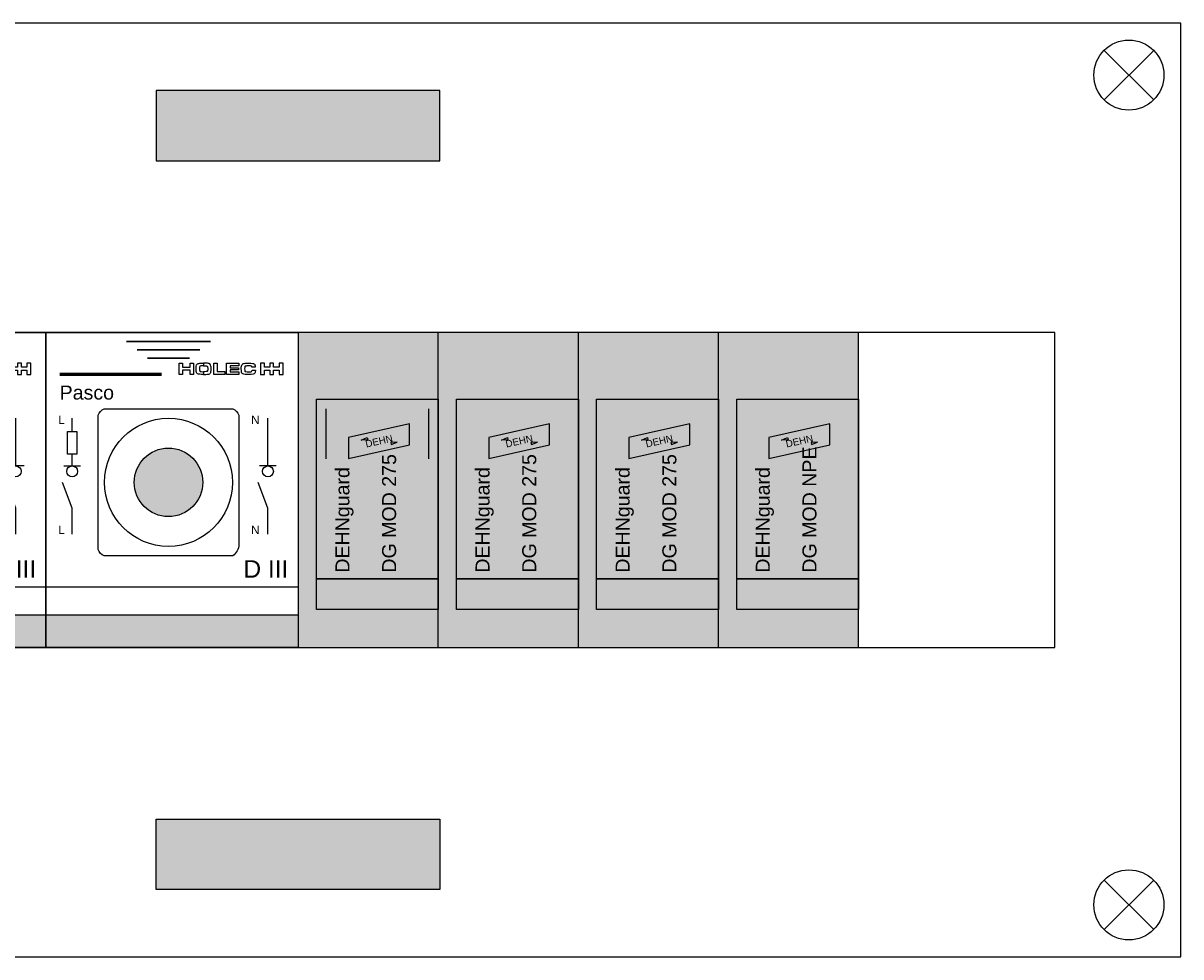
# Model space of a CAD drawing. Header units: millimetres. Extents: x -35665 to 9285, y 16711 to 36239.
# Tile 10 of 22: x -24717 to -23065, y 28028 to 29361. Entities that reach past the tile are written whole.
import ezdxf

# ---------------------------------------------------------------- set-up
doc = ezdxf.new("R2010")
doc.units = ezdxf.units.MM
doc.header["$LTSCALE"] = 100
doc.linetypes.add('HIDDEN', pattern=[9.525, 6.35, -3.175])
doc.layers.add('00-xref', color=7, linetype='Continuous')
doc.styles.add('Arial', font='arial.ttf')

# ---------------------------------------------------------------- blocks, each defined once
blk = doc.blocks.new('kastblok 1')
for points in [[(1462.5, -204.9), (1462.5, -104.9), (1057.5, -104.9), (1057.5, -204.9)], [(1462.5, -1145.1), (1462.5, -1245.1), (1057.5, -1245.1), (1057.5, -1145.1)]]:
    blk.add_hatch(color=256).paths.add_polyline_path(points)
for points in [[(0, -1341.5), (2520, -1341.5), (2520, -8.5), (0, -8.5)], [(2340, -450), (180, -450), (180, -900), (2340, -900)], [(180, -900), (2340, -900), (2340, -450), (180, -450)]]:
    blk.add_lwpolyline(points, close=True)
for points in [[(38.8, -118.1), (109.5, -47.4)], [(109.5, -118.1), (38.8, -47.4)], [(2481.2, -118.1), (2410.5, -47.4)], [(2410.5, -118.1), (2481.2, -47.4)], [(38.8, -1231.9), (109.5, -1302.6)], [(109.5, -1231.9), (38.8, -1302.6)], [(2481.2, -1231.9), (2410.5, -1302.6)], [(2410.5, -1231.9), (2481.2, -1302.6)]]:
    blk.add_lwpolyline(points)
at = {"flags": 128}
for points in [[(1057.5, -204.9), (1462.5, -204.9), (1462.5, -104.9), (1057.5, -104.9), (1057.5, -204.9)], [(1057.5, -1145.1), (1462.5, -1145.1), (1462.5, -1245.1), (1057.5, -1245.1), (1057.5, -1145.1)]]:
    blk.add_lwpolyline(points, dxfattribs=at)
for centre in [(74.2, -82.7), (2445.8, -82.7), (74.2, -1267.3), (2445.8, -1267.3)]:
    blk.add_circle(centre, 50)
blk = doc.blocks.new('Holec-pasco DIII')
at = {"ltscale": 0.3}
h = blk.add_hatch(color=256, dxfattribs=at)
h.dxf.hatch_style = 1
h.paths.add_polyline_path([(126.1, 235.9, 1), (223.9, 235.9, 1)])
at = {"layer": '00-xref'}
h = blk.add_hatch(color=160, dxfattribs=at)
h.dxf.hatch_style = 1
h.paths.add_polyline_path([(360, 0), (360, 46.6), (0, 46.6), (0, 0)])
at = {"color": 0}
for points in [[(210.6, 405.9), (210.6, 390.1), (205.8, 390.1), (205.8, 396.2), (194.9, 396.2), (194.9, 390.1), (190.1, 390.1), (190.1, 405.9), (194.9, 405.9), (194.9, 400.1), (205.8, 400.1), (205.8, 405.9)], [(210.6, 405.9), (210.6, 390.1), (205.8, 390.1), (205.8, 396.2), (194.9, 396.2), (194.9, 390.1), (190.1, 390.1), (190.1, 405.9), (194.9, 405.9), (194.9, 400.1), (205.8, 400.1), (205.8, 405.9)], [(225.1, 402.2), (222.7, 402.2), (222.6, 402.2), (222.6, 402.2), (222.4, 402.2), (222.4, 402.2), (222.3, 402.2), (222.1, 402.2), (221.1, 402.1), (220.4, 401.9), (220, 401.7), (219.9, 401.6), (219.5, 401.2), (219.4, 400.5), (219.2, 399.2), (219.2, 398.9), (219.2, 398.5), (219.2, 398.2), (219.3, 396.5), (219.5, 395.1), (219.7, 394.7), (220.1, 394.3), (221.4, 394), (223.9, 393.9), (225.1, 393.9), (225.1, 390), (223.8, 390), (221.7, 390.1), (219.8, 390.2), (217.8, 390.5), (216.5, 391), (215.6, 391.7), (215, 392.8), (214.7, 394), (214.5, 395.5), (214.4, 398.1), (214.3, 398.4), (214.4, 399.9), (214.5, 400.9), (214.6, 402), (215.2, 403.9), (216.2, 404.9), (217.3, 405.5), (218.2, 405.7), (219.7, 406), (220.1, 406), (222.7, 406.1), (224.9, 406.1), (225.1, 406.1), (225.1, 402.2)], [(225.1, 402.2), (227.5, 402.2), (227.6, 402.2), (227.7, 402.2), (227.8, 402.2), (227.9, 402.2), (228, 402.2), (228.1, 402.2), (229.2, 402.1), (229.8, 401.9), (230.2, 401.7), (230.3, 401.6), (230.7, 401.2), (230.9, 400.5), (231, 399.2), (231, 398.9), (231, 398.5), (231, 398.2), (231, 396.5), (230.8, 395.1), (230.5, 394.7), (230.1, 394.3), (228.9, 394), (226.3, 393.9), (225.1, 393.9), (225.1, 390), (226.4, 390), (228.5, 390.1), (230.4, 390.2), (232.5, 390.5), (233.8, 391), (234.7, 391.7), (235.2, 392.8), (235.5, 394), (235.7, 395.5), (235.8, 398.1), (235.9, 398.4), (235.8, 399.9), (235.8, 400.9), (235.6, 402), (235, 403.9), (234.1, 404.9), (232.9, 405.5), (232.1, 405.7), (230.6, 406), (230.2, 406), (227.5, 406.1), (225.4, 406.1), (225.1, 406.1), (225.1, 402.2)], [(255.4, 394), (255.4, 390.1), (239.7, 390.1), (239.7, 405.9), (244.5, 405.9), (244.5, 394)], [(255.4, 394), (255.4, 390.1), (239.7, 390.1), (239.7, 405.9), (244.5, 405.9), (244.5, 394)], [(275.6, 405.9), (275.6, 402.3), (262.8, 402.3), (262.8, 399.6), (274.7, 399.6), (274.7, 396.4), (262.8, 396.4), (262.8, 393.6), (275.6, 393.6), (275.6, 390.1), (258, 390.1), (258, 405.9)], [(275.6, 405.9), (275.6, 402.3), (262.8, 402.3), (262.8, 399.6), (274.7, 399.6), (274.7, 396.4), (262.8, 396.4), (262.8, 393.6), (275.6, 393.6), (275.6, 390.1), (258, 390.1), (258, 405.9)], [(299, 395.4), (298.9, 393.9), (298.7, 392.7), (298.3, 391.7), (297.8, 391.1), (297.1, 390.7), (296, 390.3), (293.1, 390), (289.4, 389.9), (286.4, 390), (284.3, 390), (282.5, 390.3), (281.2, 390.7), (280.4, 391.2), (279.8, 391.9), (279.3, 392.8), (279.1, 393.8), (279, 395.1), (278.9, 398.4), (278.9, 400.2), (279.1, 401.7), (279.5, 403), (280, 404.1), (280.7, 404.8), (281.7, 405.4), (283, 405.8), (284.6, 405.9), (289.1, 406), (292.3, 406), (295.4, 405.7), (296.2, 405.6), (297, 405.2), (297.6, 404.7), (298, 404.1), (298.4, 403.4), (298.6, 402.5), (298.8, 401.5), (298.8, 400.3), (294.1, 400.3), (294, 401.2), (293.6, 401.7), (292.9, 402), (291.9, 402.1), (290.6, 402.1), (289.2, 402.1), (286.8, 402.1), (285.9, 402), (285.1, 401.9), (284.5, 401.6), (284.2, 401.3), (284, 400.8), (283.8, 400), (283.7, 398), (283.8, 395.9), (284.2, 394.6), (284.6, 394.3), (285.3, 394.1), (287.3, 393.8), (289.1, 393.8), (291.6, 393.8), (292.8, 393.9), (293.6, 394.2), (294.1, 394.9), (294.3, 396.1), (299, 396.1)], [(299, 395.4), (298.9, 393.9), (298.7, 392.7), (298.3, 391.7), (297.8, 391.1), (297.1, 390.7), (296, 390.3), (293.1, 390), (289.4, 389.9), (286.4, 390), (284.3, 390), (282.5, 390.3), (281.2, 390.7), (280.4, 391.2), (279.8, 391.9), (279.3, 392.8), (279.1, 393.8), (279, 395.1), (278.9, 398.4), (278.9, 400.2), (279.1, 401.7), (279.5, 403), (280, 404.1), (280.7, 404.8), (281.7, 405.4), (283, 405.8), (284.6, 405.9), (289.1, 406), (292.3, 406), (295.4, 405.7), (296.2, 405.6), (297, 405.2), (297.6, 404.7), (298, 404.1), (298.4, 403.4), (298.6, 402.5), (298.8, 401.5), (298.8, 400.3), (294.1, 400.3), (294, 401.2), (293.6, 401.7), (292.9, 402), (291.9, 402.1), (290.6, 402.1), (289.2, 402.1), (286.8, 402.1), (285.9, 402), (285.1, 401.9), (284.5, 401.6), (284.2, 401.3), (284, 400.8), (283.8, 400), (283.7, 398), (283.8, 395.9), (284.2, 394.6), (284.6, 394.3), (285.3, 394.1), (287.3, 393.8), (289.1, 393.8), (291.6, 393.8), (292.8, 393.9), (293.6, 394.2), (294.1, 394.9), (294.3, 396.1), (299, 396.1)], [(319.7, 400.3), (311.9, 400.3), (311.9, 405.9), (306.2, 405.9), (306.2, 390), (311.9, 390), (311.9, 395.9), (319.7, 395.9), (319.7, 390), (325, 390), (325, 395.9), (332.9, 395.9), (332.9, 390), (338.5, 390), (338.5, 405.9), (332.9, 405.9), (332.9, 400.3), (325, 400.3), (325, 406), (319.7, 406)], [(319.7, 400.3), (311.9, 400.3), (311.9, 405.9), (306.2, 405.9), (306.2, 390), (311.9, 390), (311.9, 395.9), (319.7, 395.9), (319.7, 390), (325, 390), (325, 395.9), (332.9, 395.9), (332.9, 390), (338.5, 390), (338.5, 405.9), (332.9, 405.9), (332.9, 400.3), (325, 400.3), (325, 406), (319.7, 406)]]:
    blk.add_lwpolyline(points, close=True, dxfattribs=at)
at = {"flags": 128}
blk.add_lwpolyline([(74.4, 331.8, -0.206106), (83.3, 340.7), (266.7, 340.7, -0.224105), (275.6, 331.8), (275.6, 147.2, -0.231646), (266.7, 131), (83.3, 131, -0.224105), (74.4, 139.9)], format="xyb", close=True, dxfattribs=at)
for points in [[(37.5, 308.4), (37.5, 327.4)], [(316.9, 259.3), (316.9, 327.4)], [(37.5, 259.3), (37.5, 275.9)], [(25.6, 259.3), (49.3, 259.3)], [(328.8, 259.3), (305.1, 259.3)], [(37.5, 161.7), (37.5, 199.1), (23.7, 235.5)], [(316.9, 161.7), (316.9, 199.1), (303.2, 235.5)]]:
    blk.add_lwpolyline(points, dxfattribs=at)
at = {"ltscale": 0.3}
blk.add_circle((175, 235.9), 91.4, dxfattribs=at)
at = {"color": 0, "linetype": 'Continuous'}
blk.add_circle((175, 235.9), 48.9, dxfattribs=at)
for centre in [(37.5, 251.5), (316.9, 251.5)]:
    blk.add_circle(centre, 7.8)
at = {"layer": '00-xref'}
for points in [[(0, 450), (360, 450), (360, 0), (0, 0)], [(30.8, 308.4), (44.1, 308.4), (44.1, 275.9), (30.8, 275.9)]]:
    blk.add_lwpolyline(points, close=True, dxfattribs=at)
at = {"layer": '00-xref', "flags": 128}
for points, const_width in [([(115, 437.1), (235, 437.1)], 2.4), ([(130, 425.1), (220, 425.1)], 2.4), ([(145, 413.1), (205, 413.1)], 2.4), ([(165.1, 390.1), (19.6, 390.1)], 5)]:
    blk.add_lwpolyline(points, dxfattribs=dict(at, const_width=const_width))
at = {"layer": '00-xref', "linetype": 'HIDDEN', "flags": 128}
blk.add_lwpolyline([(0, 86.6), (360, 86.6)], dxfattribs=at)
at = {"layer": '00-xref', "flags": 128}
blk.add_lwpolyline([(0, 46.6), (360, 46.6)], dxfattribs=at)
at = {"style": 'Arial'}
for s, height, p in [('Pasco', 20, (19.6, 354.1)), ('L', 12, (17.7, 319.3)), ('N', 12, (292.8, 319.3)), ('L', 12, (17.7, 162.1)), ('N', 12, (292.8, 162.1)), ('D III', 25, (282, 99.8))]:
    blk.add_text(s, height=height, dxfattribs=at).set_placement(p)
blk = doc.blocks.new('OSB2')
h = blk.add_hatch(color=20)
h.dxf.hatch_style = 1
h.paths.add_polyline_path([(200, 450), (0, 450), (0, 0), (200, 0)])
h.paths.add_polyline_path([(200, 354.5), (200, 54.5), (26.1, 54.5), (26.1, 354.5)], flags=17)
h = blk.add_hatch(color=20)
h.dxf.hatch_style = 1
h.paths.add_polyline_path([(400, 450), (200, 450), (200, 0), (400, 0)])
h.paths.add_polyline_path([(400, 354.5), (400, 54.5), (226.1, 54.5), (226.1, 354.5)], flags=17)
h = blk.add_hatch(color=20)
h.dxf.hatch_style = 1
h.paths.add_polyline_path([(600, 450), (400, 450), (400, 0), (600, 0)])
h.paths.add_polyline_path([(600, 354.5), (600, 54.5), (426.1, 54.5), (426.1, 354.5)], flags=17)
h = blk.add_hatch(color=20)
h.dxf.hatch_style = 1
h.paths.add_polyline_path([(800, 450), (600, 450), (600, 0), (800, 0)])
h.paths.add_polyline_path([(800, 354.5), (800, 54.5), (626.1, 54.5), (626.1, 354.5)], flags=17)
h = blk.add_hatch(color=7)
h.dxf.hatch_style = 1
h.paths.add_polyline_path([(26.1, 354.5), (200, 354.5), (200, 98.3), (26.1, 98.3)])
h.paths.add_polyline_path([(226.1, 354.5), (400, 354.5), (400, 98.3), (226.1, 98.3)])
h.paths.add_polyline_path([(426.1, 354.5), (600, 354.5), (600, 98.3), (426.1, 98.3)])
h.paths.add_polyline_path([(626.1, 354.5), (800, 354.5), (800, 98.3), (626.1, 98.3)])
h = blk.add_hatch(color=20)
h.dxf.hatch_style = 1
h.paths.add_polyline_path([(72.1, 269.9), (158.9, 289.6), (158.9, 319.6), (72.1, 299.9)])
h = blk.add_hatch(color=20)
h.dxf.hatch_style = 1
h.paths.add_polyline_path([(272.1, 269.9), (358.9, 289.6), (358.9, 319.6), (272.1, 299.9)])
h = blk.add_hatch(color=20)
h.dxf.hatch_style = 1
h.paths.add_polyline_path([(472.1, 269.9), (558.9, 289.6), (558.9, 319.6), (472.1, 299.9)])
h = blk.add_hatch(color=20)
h.dxf.hatch_style = 1
h.paths.add_polyline_path([(672.1, 269.9), (758.9, 289.6), (758.9, 319.6), (672.1, 299.9)])
h = blk.add_hatch(color=256)
h.dxf.hatch_style = 1
h.paths.add_polyline_path([(99.4, 296.5), (90.1, 296.1), (98.7, 299.7)])
h.paths.add_polyline_path([(132.9, 289.8), (141.5, 293.5), (132.2, 293)])
h = blk.add_hatch(color=255)
h.dxf.hatch_style = 1
h.paths.add_polyline_path([(132.9, 289.8), (141.5, 293.5), (132.2, 293)])
h.paths.add_polyline_path([(99.4, 296.5), (90.1, 296.1), (98.7, 299.7)])
h = blk.add_hatch(color=256)
h.dxf.hatch_style = 1
h.paths.add_polyline_path([(299.4, 296.5), (290.1, 296.1), (298.7, 299.7)])
h.paths.add_polyline_path([(332.9, 289.8), (341.5, 293.5), (332.2, 293)])
h = blk.add_hatch(color=255)
h.dxf.hatch_style = 1
h.paths.add_polyline_path([(332.9, 289.8), (341.5, 293.5), (332.2, 293)])
h.paths.add_polyline_path([(299.4, 296.5), (290.1, 296.1), (298.7, 299.7)])
h = blk.add_hatch(color=256)
h.dxf.hatch_style = 1
h.paths.add_polyline_path([(499.4, 296.5), (490.1, 296.1), (498.7, 299.7)])
h.paths.add_polyline_path([(532.9, 289.8), (541.5, 293.5), (532.2, 293)])
h = blk.add_hatch(color=255)
h.dxf.hatch_style = 1
h.paths.add_polyline_path([(532.9, 289.8), (541.5, 293.5), (532.2, 293)])
h.paths.add_polyline_path([(499.4, 296.5), (490.1, 296.1), (498.7, 299.7)])
h = blk.add_hatch(color=256)
h.dxf.hatch_style = 1
h.paths.add_polyline_path([(699.4, 296.5), (690.1, 296.1), (698.7, 299.7)])
h.paths.add_polyline_path([(732.9, 289.8), (741.5, 293.5), (732.2, 293)])
h = blk.add_hatch(color=255)
h.dxf.hatch_style = 1
h.paths.add_polyline_path([(732.9, 289.8), (741.5, 293.5), (732.2, 293)])
h.paths.add_polyline_path([(699.4, 296.5), (690.1, 296.1), (698.7, 299.7)])
at = {"true_color": 0x139b48}
h = blk.add_hatch(color=114, dxfattribs=at)
h.dxf.hatch_style = 1
h.paths.add_polyline_path([(26.1, 98.3), (200, 98.3), (200, 54.5), (26.1, 54.5)])
h = blk.add_hatch(color=114, dxfattribs=at)
h.dxf.hatch_style = 1
h.paths.add_polyline_path([(226.1, 98.3), (400, 98.3), (400, 54.5), (226.1, 54.5)])
h = blk.add_hatch(color=114, dxfattribs=at)
h.dxf.hatch_style = 1
h.paths.add_polyline_path([(426.1, 98.3), (600, 98.3), (600, 54.5), (426.1, 54.5)])
h = blk.add_hatch(color=114, dxfattribs=at)
h.dxf.hatch_style = 1
h.paths.add_polyline_path([(626.1, 98.3), (800, 98.3), (800, 54.5), (626.1, 54.5)])
for points in [[(800, 0), (800, 450), (0, 450), (0, 0)], [(26.1, 98.3), (200, 98.3), (200, 54.5), (26.1, 54.5)], [(226.1, 98.3), (400, 98.3), (400, 54.5), (226.1, 54.5)], [(426.1, 98.3), (600, 98.3), (600, 54.5), (426.1, 54.5)], [(626.1, 98.3), (800, 98.3), (800, 54.5), (626.1, 54.5)]]:
    blk.add_lwpolyline(points, close=True)
for points in [[(200, 0), (200, 450)], [(400, 0), (400, 450)], [(600, 0), (600, 450)]]:
    blk.add_lwpolyline(points)
at = {"color": 255}
for points in [[(26.1, 354.5), (200, 354.5), (200, 98.3), (26.1, 98.3)], [(226.1, 354.5), (400, 354.5), (400, 98.3), (226.1, 98.3)], [(426.1, 354.5), (600, 354.5), (600, 98.3), (426.1, 98.3)], [(626.1, 354.5), (800, 354.5), (800, 98.3), (626.1, 98.3)]]:
    blk.add_lwpolyline(points, close=True, dxfattribs=at)
at = {"flags": 128}
for points in [[(39.8, 340.9), (39.8, 269.4)], [(186.3, 340.9), (186.3, 269.4)]]:
    blk.add_lwpolyline(points, dxfattribs=at)
for points in [[(72.1, 269.9), (158.9, 289.6), (158.9, 319.6), (72.1, 299.9)], [(272.1, 269.9), (358.9, 289.6), (358.9, 319.6), (272.1, 299.9)], [(472.1, 269.9), (558.9, 289.6), (558.9, 319.6), (472.1, 299.9)], [(672.1, 269.9), (758.9, 289.6), (758.9, 319.6), (672.1, 299.9)], [(99.4, 296.5), (90.1, 296.1), (98.7, 299.7)], [(299.4, 296.5), (290.1, 296.1), (298.7, 299.7)], [(499.4, 296.5), (490.1, 296.1), (498.7, 299.7)], [(699.4, 296.5), (690.1, 296.1), (698.7, 299.7)], [(132.9, 289.8), (141.5, 293.5), (132.2, 293)], [(332.9, 289.8), (341.5, 293.5), (332.2, 293)], [(532.9, 289.8), (541.5, 293.5), (532.2, 293)], [(732.9, 289.8), (741.5, 293.5), (732.2, 293)]]:
    blk.add_lwpolyline(points, close=True, dxfattribs=at)
at = {"color": 7, "char_height": 10, "attachment_point": 5, "rotation": 12.7681, "style": 'Arial'}
for insert in [(115.5, 294.8), (315.5, 294.8), (515.5, 294.8), (715.5, 294.8)]:
    blk.add_mtext_dynamic_manual_height_columns('DEHN', width=88.37, gutter_width=6, heights=[0], dxfattribs=dict(at, insert=insert))
at = {"color": 250, "char_height": 20, "attachment_point": 1, "rotation": 90, "style": 'Arial'}
for s, insert in [('DEHNguard\\P\\PDG MOD NPE', (653.2, 107)), ('DEHNguard\\P\\PDG MOD 275', (53.2, 107)), ('DEHNguard\\P\\PDG MOD 275', (253.2, 107)), ('DEHNguard\\P\\PDG MOD 275', (453.2, 107))]:
    blk.add_mtext_dynamic_manual_height_columns(s, width=410.711, gutter_width=6, heights=[0], dxfattribs=dict(at, insert=insert))

msp = doc.modelspace()

# ---------------------------------------------------------------- block references
for name, p in [('kastblok 1', (-25584.5, 29369.5)), ('Holec-pasco DIII', (-25044.5, 28469.5)), ('Holec-pasco DIII', (-24684.5, 28469.5)), ('OSB2', (-24324.5, 28469.5))]:
    msp.add_blockref(name, p)

doc.saveas('drawing.dxf')
